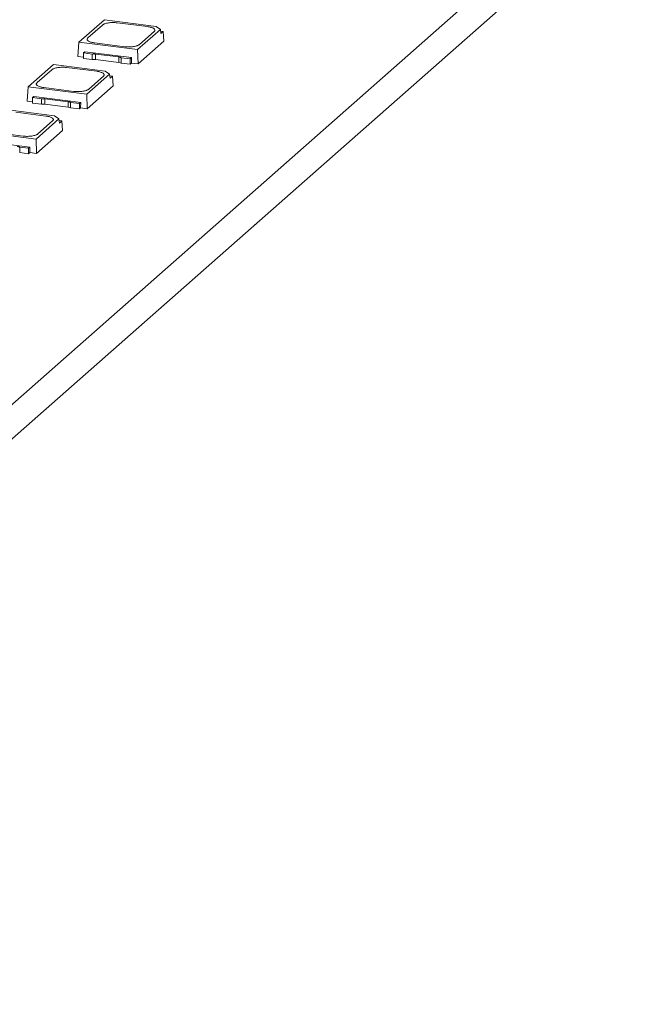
# Model space of a CAD drawing. Header units: millimetres. Extents: x -97 to 22, y 100 to 191.
# Tile 3 of 6: x -47 to -20, y 100 to 143. Entities that reach past the tile are written whole.
import ezdxf

# ---------------------------------------------------------------- set-up
doc = ezdxf.new("R2010")
doc.units = ezdxf.units.MM

msp = doc.modelspace()

# ---------------------------------------------------------------- linework, layer by layer
at = {"color": 7, "linetype": 'Continuous', "lineweight": 15}
for p, q in [((-74.932, 101.338), (22.295, 187.085)), ((-74.932, 99.83), (22.295, 185.576)), ((-42.902, 142.801), (-44.01, 141.825)), ((-40.649, 142.517), (-42.902, 142.801)), ((-43.625, 142.012), (-42.986, 142.576)), ((-42.341, 142.673), (-41.022, 142.507)), ((-41.454, 141.503), (-40.461, 142.378)), ((-40.731, 142.292), (-41.371, 141.728)), ((-40.461, 142.378), (-40.649, 142.517)), ((-40.461, 142.378), (-40.437, 142.201)), ((-40.452, 142.307), (-40.333, 142.293)), ((-40.333, 142.293), (-40.437, 142.201)), ((-40.333, 142.293), (-40.303, 141.873)), ((-41.434, 140.875), (-40.303, 141.873)), ((-44.01, 141.825), (-44.054, 141.205)), ((-44.01, 141.825), (-41.454, 141.503)), ((-43.759, 141.408), (-43.817, 141.358)), ((-43.759, 141.408), (-41.72, 141.151)), ((-42.016, 141.631), (-43.335, 141.797)), ((-41.434, 140.875), (-41.454, 141.503)), ((-44.054, 141.205), (-43.817, 141.175)), ((-43.817, 141.358), (-43.427, 141.308)), ((-43.817, 141.358), (-43.817, 141.121)), ((-43.817, 141.121), (-43.427, 141.072)), ((-43.427, 141.072), (-43.427, 141.308)), ((-43.285, 141.308), (-42.274, 141.181)), ((-43.285, 141.072), (-43.285, 141.308)), ((-43.285, 141.072), (-42.274, 140.944)), ((-42.274, 140.944), (-42.274, 141.181)), ((-42.168, 141.15), (-41.777, 141.101)), ((-42.168, 140.913), (-42.168, 141.15)), ((-41.777, 141.101), (-41.72, 141.151)), ((-41.777, 140.864), (-41.777, 141.101)), ((-41.72, 141.151), (-41.724, 140.912)), ((-45.116, 140.849), (-46.223, 139.873)), ((-45.839, 140.06), (-45.199, 140.624)), ((-42.862, 140.565), (-45.116, 140.849)), ((-44.554, 140.721), (-43.235, 140.555)), ((-42.674, 140.427), (-42.862, 140.565)), ((-42.168, 140.913), (-41.777, 140.864)), ((-41.777, 140.864), (-41.724, 140.912)), ((-41.724, 140.912), (-41.434, 140.875)), ((-43.668, 139.551), (-42.674, 140.427)), ((-42.944, 140.34), (-43.584, 139.776)), ((-42.674, 140.427), (-42.651, 140.249)), ((-42.665, 140.356), (-42.547, 140.341)), ((-42.547, 140.341), (-42.651, 140.249)), ((-42.547, 140.341), (-42.516, 139.921)), ((-46.223, 139.873), (-46.267, 139.253)), ((-46.223, 139.873), (-43.668, 139.551)), ((-44.229, 139.679), (-45.548, 139.845)), ((-43.648, 138.923), (-42.516, 139.921)), ((-46.267, 139.253), (-46.03, 139.223)), ((-45.972, 139.456), (-46.03, 139.406)), ((-46.03, 139.406), (-45.64, 139.356)), ((-46.03, 139.406), (-46.03, 139.169)), ((-45.972, 139.456), (-43.933, 139.2)), ((-45.64, 139.12), (-45.64, 139.356)), ((-45.498, 139.356), (-44.487, 139.229)), ((-45.498, 139.12), (-45.498, 139.356)), ((-43.648, 138.923), (-43.668, 139.551)), ((-45.076, 138.613), (-47.329, 138.897)), ((-46.03, 139.169), (-45.64, 139.12)), ((-45.498, 139.12), (-44.487, 138.992)), ((-44.487, 138.992), (-44.487, 139.229)), ((-44.381, 139.198), (-43.991, 139.149)), ((-44.381, 138.961), (-44.381, 139.198)), ((-44.381, 138.961), (-43.991, 138.912)), ((-43.991, 139.149), (-43.933, 139.2)), ((-43.991, 138.912), (-43.991, 139.149)), ((-43.991, 138.912), (-43.937, 138.96)), ((-43.933, 139.2), (-43.938, 138.96)), ((-43.938, 138.96), (-43.648, 138.923)), ((-46.768, 138.769), (-45.449, 138.603)), ((-45.881, 137.599), (-44.888, 138.475)), ((-44.888, 138.475), (-45.076, 138.613)), ((-44.888, 138.475), (-44.864, 138.297)), ((-44.878, 138.404), (-44.76, 138.389)), ((-45.861, 136.971), (-44.73, 137.969)), ((-45.158, 138.388), (-45.798, 137.824)), ((-44.76, 138.389), (-44.864, 138.297)), ((-44.76, 138.389), (-44.73, 137.969)), ((-48.436, 137.921), (-45.881, 137.599)), ((-46.442, 137.727), (-47.761, 137.893)), ((-45.861, 136.971), (-45.881, 137.599)), ((-48.185, 137.505), (-46.146, 137.248)), ((-46.594, 137.246), (-46.204, 137.197)), ((-46.594, 137.009), (-46.594, 137.246)), ((-46.204, 137.197), (-46.146, 137.248)), ((-46.204, 136.96), (-46.204, 137.197)), ((-46.146, 137.248), (-46.151, 137.008)), ((-46.594, 137.009), (-46.204, 136.96)), ((-46.204, 136.96), (-46.15, 137.008)), ((-46.151, 137.008), (-45.861, 136.971))]:
    msp.add_line(p, q, dxfattribs=at)
for points, knots in [([(-42.986, 142.576), (-42.977, 142.583), (-42.96, 142.596), (-42.925, 142.614), (-42.876, 142.634), (-42.81, 142.654), (-42.726, 142.67), (-42.632, 142.68), (-42.534, 142.684), (-42.435, 142.683), (-42.372, 142.676), (-42.341, 142.673)], [0, 0, 0, 0, 0.082249, 0.165214, 0.250314, 0.374627, 0.500081, 0.622608, 0.749848, 0.875107, 1, 1, 1, 1]), ([(-41.022, 142.507), (-41.002, 142.504), (-40.962, 142.498), (-40.907, 142.487), (-40.848, 142.47), (-40.79, 142.448), (-40.741, 142.42), (-40.709, 142.389), (-40.697, 142.356), (-40.702, 142.323), (-40.721, 142.302), (-40.731, 142.292)], [0, 0, 0, 0, 0.0822494, 0.165214, 0.2503144, 0.3746275, 0.5000806, 0.6226075, 0.7498484, 0.875107, 1, 1, 1, 1]), ([(-43.335, 141.797), (-43.354, 141.8), (-43.394, 141.805), (-43.45, 141.817), (-43.509, 141.833), (-43.567, 141.855), (-43.616, 141.883), (-43.648, 141.915), (-43.66, 141.947), (-43.655, 141.98), (-43.635, 142.001), (-43.625, 142.012)], [0, 0, 0, 0, 0.082249, 0.165214, 0.250314, 0.374627, 0.500081, 0.622608, 0.749848, 0.875107, 1, 1, 1, 1]), ([(-41.371, 141.728), (-41.38, 141.721), (-41.396, 141.708), (-41.432, 141.689), (-41.48, 141.67), (-41.546, 141.65), (-41.631, 141.634), (-41.725, 141.623), (-41.822, 141.619), (-41.922, 141.621), (-41.984, 141.627), (-42.016, 141.631)], [0, 0, 0, 0, 0.0822494, 0.165214, 0.2503144, 0.3746275, 0.5000806, 0.6226075, 0.7498484, 0.875107, 1, 1, 1, 1]), ([(-43.427, 141.308), (-43.415, 141.31), (-43.392, 141.312), (-43.356, 141.313), (-43.32, 141.312), (-43.297, 141.31), (-43.285, 141.308)], [0, 0, 0, 0, 0.254275, 0.5, 0.745725, 1, 1, 1, 1]), ([(-42.274, 141.181), (-42.262, 141.179), (-42.24, 141.176), (-42.211, 141.169), (-42.186, 141.16), (-42.174, 141.153), (-42.168, 141.15)], [0, 0, 0, 0, 0.254275, 0.5, 0.745725, 1, 1, 1, 1]), ([(-45.199, 140.624), (-45.19, 140.631), (-45.174, 140.644), (-45.138, 140.662), (-45.09, 140.682), (-45.024, 140.702), (-44.939, 140.718), (-44.845, 140.729), (-44.748, 140.733), (-44.648, 140.731), (-44.586, 140.724), (-44.554, 140.721)], [0, 0, 0, 0, 0.082249, 0.165214, 0.250314, 0.374627, 0.500081, 0.622608, 0.749848, 0.875107, 1, 1, 1, 1]), ([(-43.235, 140.555), (-43.216, 140.552), (-43.176, 140.547), (-43.12, 140.535), (-43.061, 140.519), (-43.003, 140.497), (-42.954, 140.468), (-42.922, 140.437), (-42.91, 140.405), (-42.915, 140.371), (-42.935, 140.351), (-42.944, 140.34)], [0, 0, 0, 0, 0.0822494, 0.165214, 0.2503144, 0.3746275, 0.5000806, 0.6226075, 0.7498484, 0.875107, 1, 1, 1, 1]), ([(-45.548, 139.845), (-45.568, 139.848), (-45.607, 139.853), (-45.663, 139.865), (-45.722, 139.881), (-45.78, 139.903), (-45.829, 139.932), (-45.861, 139.963), (-45.873, 139.995), (-45.868, 140.028), (-45.849, 140.049), (-45.839, 140.06)], [0, 0, 0, 0, 0.082249, 0.165214, 0.250314, 0.374627, 0.500081, 0.622608, 0.749848, 0.875107, 1, 1, 1, 1]), ([(-43.584, 139.776), (-43.593, 139.769), (-43.61, 139.756), (-43.645, 139.737), (-43.694, 139.718), (-43.76, 139.698), (-43.844, 139.682), (-43.938, 139.671), (-44.036, 139.667), (-44.135, 139.669), (-44.198, 139.675), (-44.229, 139.679)], [0, 0, 0, 0, 0.0822494, 0.165214, 0.2503144, 0.3746275, 0.5000806, 0.6226075, 0.7498484, 0.875107, 1, 1, 1, 1]), ([(-45.64, 139.356), (-45.628, 139.358), (-45.605, 139.36), (-45.569, 139.361), (-45.533, 139.36), (-45.51, 139.358), (-45.498, 139.356)], [0, 0, 0, 0, 0.254275, 0.5, 0.745725, 1, 1, 1, 1]), ([(-44.487, 139.229), (-44.476, 139.227), (-44.453, 139.224), (-44.424, 139.217), (-44.399, 139.208), (-44.387, 139.201), (-44.381, 139.198)], [0, 0, 0, 0, 0.254275, 0.5, 0.745725, 1, 1, 1, 1]), ([(-45.449, 138.603), (-45.429, 138.6), (-45.389, 138.595), (-45.334, 138.583), (-45.274, 138.567), (-45.216, 138.545), (-45.167, 138.516), (-45.135, 138.485), (-45.123, 138.453), (-45.128, 138.419), (-45.148, 138.399), (-45.158, 138.388)], [0, 0, 0, 0, 0.0822494, 0.165214, 0.2503144, 0.3746275, 0.5000806, 0.6226075, 0.7498484, 0.875107, 1, 1, 1, 1]), ([(-45.798, 137.824), (-45.806, 137.817), (-45.823, 137.804), (-45.858, 137.786), (-45.907, 137.766), (-45.973, 137.746), (-46.058, 137.73), (-46.151, 137.719), (-46.249, 137.715), (-46.348, 137.717), (-46.411, 137.724), (-46.442, 137.727)], [0, 0, 0, 0, 0.0822494, 0.165214, 0.2503144, 0.3746275, 0.5000806, 0.6226075, 0.7498484, 0.875107, 1, 1, 1, 1]), ([(-46.7, 137.277), (-46.689, 137.276), (-46.667, 137.272), (-46.638, 137.265), (-46.613, 137.256), (-46.6, 137.249), (-46.594, 137.246)], [0, 0, 0, 0, 0.254275, 0.5, 0.745725, 1, 1, 1, 1])]:
    msp.add_open_spline(points, degree=3, knots=knots, dxfattribs=at)
for points in [[(-43.285, 141.072), (-43.33, 141.077), (-43.382, 141.077), (-43.427, 141.072)], [(-42.168, 140.913), (-42.19, 140.927), (-42.229, 140.939), (-42.274, 140.944)], [(-45.498, 139.12), (-45.543, 139.125), (-45.595, 139.125), (-45.64, 139.12)], [(-44.381, 138.961), (-44.403, 138.975), (-44.442, 138.987), (-44.487, 138.992)]]:
    msp.add_open_spline(points, degree=3, dxfattribs=at)

doc.saveas('drawing.dxf')
